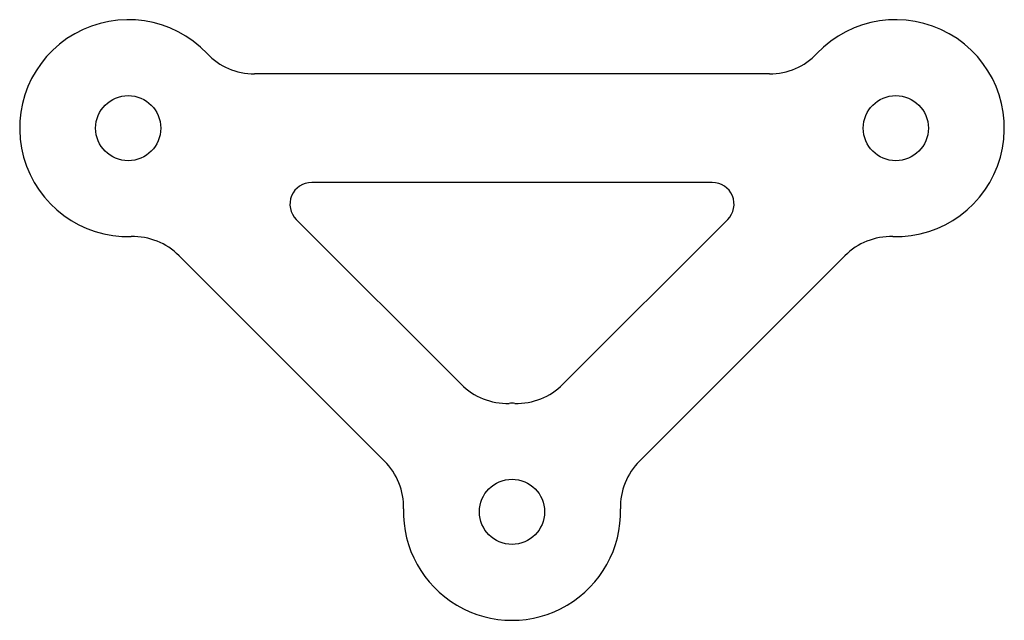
# Model space of a CAD drawing. Header units: millimetres. Extents: x -22.7 to 22.7, y -5 to 22.7.
import ezdxf

# ---------------------------------------------------------------- set-up
doc = ezdxf.new("R2010")
doc.units = ezdxf.units.MM

msp = doc.modelspace()

# ---------------------------------------------------------------- linework, layer by layer
at = {"color": 7, "linetype": 'Continuous', "lineweight": 25}
for p, q in [((11.868, 20.178), (-11.868, 20.178)), ((9.228, 15.178), (-9.228, 15.178)), ((-9.935, 13.471), (-2.34, 5.876)), ((2.34, 5.876), (9.935, 13.471)), ((-15.338, 11.802), (-5.876, 2.34)), ((5.876, 2.34), (15.338, 11.802))]:
    msp.add_line(p, q, dxfattribs=at)
for centre in [(-17.678, 17.678), (17.678, 17.678), (0, 0)]:
    msp.add_circle(centre, 1.5, dxfattribs=at)
for centre, radius, start, end in [((-17.678, 17.678), 5, 43.4325, 271.5675), ((17.678, 17.678), 5, 268.4325, 136.5675), ((-11.868, 23.178), 3, 223.4325, 270), ((11.868, 23.178), 3, 270, 316.5675), ((-9.228, 14.178), 1, 90, 225), ((9.228, 14.178), 1, 315, 90), ((-17.459, 9.681), 3, 45, 91.5675), ((17.459, 9.681), 3, 88.4325, 135), ((-0.219, 7.997), 3, 225, 271.5675), ((0.219, 7.997), 3, 268.4325, 315), ((0, 0), 5, 88.4325, 91.5675), ((-7.997, 0.219), 3, 358.4325, 45), ((7.997, 0.219), 3, 135, 181.5675), ((0, 0), 5, 178.4325, 1.5675)]:
    msp.add_arc(centre, radius, start, end, dxfattribs=at)

doc.saveas('drawing.dxf')
